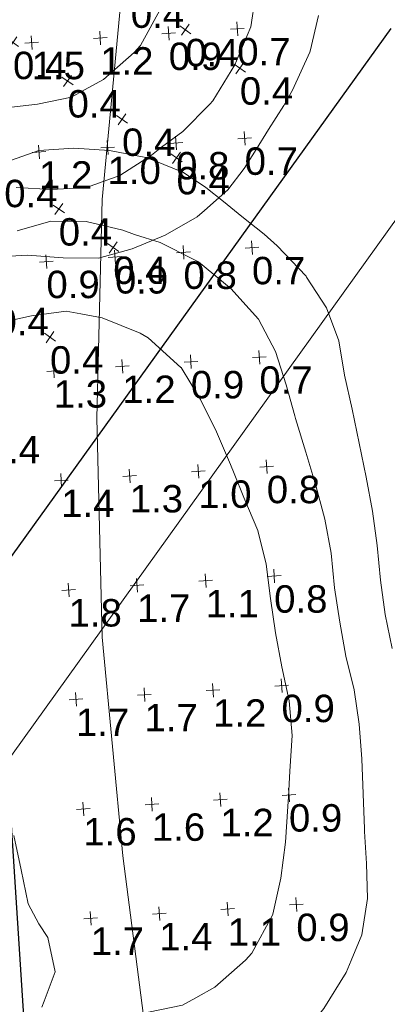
# Model space of a CAD drawing. Extents: x 11759 to 13757, y -2685 to 8839.
# Tile 35 of 58: x 12859 to 12893, y 6041 to 6131. Entities that reach past the tile are written whole.
import ezdxf

# ---------------------------------------------------------------- set-up
doc = ezdxf.new("R2010")
doc.units = 0
doc.header["$MEASUREMENT"] = 0
for name, color, linetype, lineweight in [('AGI32-AGI-Import_2-LUMINAIRE', 7, 'Continuous', 0), ('AGI32-AGI-Import_2-TEMPLATE', 7, 'Continuous', 0), ('AGI32-Project_1-CALCPTS', 7, 'Continuous', 0), ('AGI32-Project_1-LUMINAIRE', 7, 'Continuous', 0), ('AGI32-Project_1-MARKPOINT', 7, 'Continuous', 0), ('AGI32-Project_1-OBJECT', 7, 'Continuous', 0), ('AGI32-Project_1-STATISTICAL_AREA', 7, 'Continuous', 0), ('AGI32-Project_1-TEMPLATE', 7, 'Continuous', 0)]:
    doc.layers.add(name, color=color, linetype=linetype, lineweight=lineweight)
doc.styles.add('AGI32-Arial', font='arial.ttf')

# ---------------------------------------------------------------- blocks, each defined once
blk = doc.blocks.new('AGI32-ID1buv4w-AGI-Import_2-LUMINAIRE-UPL_Template1')
at = {"layer": 'AGI32-AGI-Import_2-TEMPLATE', "color": 1, "linetype": 'ByBlock', "lineweight": 0}
for p, q in [((18.96, 46.384, -16), (22.12, 46.927, -16)), ((22.12, 46.927, -16), (25.28, 46.607, -16)), ((25.28, 46.607, -16), (28.44, 45.866, -16)), ((28.44, 45.866, -16), (31.6, 44.7, -16)), ((31.6, 44.7, -16), (32.373, 44.24, -16)), ((32.373, 44.24, -16), (34.76, 42.757, -16)), ((34.76, 42.757, -16), (36.549, 41.08, -16)), ((36.549, 41.08, -16), (37.92, 39.544, -16)), ((37.92, 39.544, -16), (39.334, 37.92, -16)), ((39.334, 37.92, -16), (41.08, 35.999, -16)), ((41.08, 35.999, -16), (42.077, 34.76, -16)), ((42.077, 34.76, -16), (44.205, 31.6, -16)), ((44.205, 31.6, -16), (44.24, 31.515, -16)), ((44.24, 31.515, -16), (45.551, 28.44, -16)), ((-23.291, 25.28, -16), (-22.12, 27.881, -16)), ((-22.12, 27.881, -16), (-21.884, 28.44, -16)), ((45.551, 28.44, -16), (46.168, 25.28, -16)), ((-22.838, 22.12, -16), (-23.291, 25.28, -16)), ((46.168, 25.28, -16), (46.158, 22.12, -16)), ((-22.12, 20.813, -16), (-22.838, 22.12, -16)), ((46.158, 22.12, -16), (46.333, 18.96, -16)), ((-21.267, 18.96, -16), (-22.12, 20.813, -16)), ((-20.819, 15.8, -16), (-21.267, 18.96, -16)), ((46.333, 18.96, -16), (46.466, 15.8, -16)), ((-20.374, 12.64, -16), (-20.819, 15.8, -16)), ((46.466, 15.8, -16), (46.578, 12.64, -16)), ((46.578, 12.64, -16), (46.641, 9.48, -16)), ((46.641, 9.48, -16), (46.527, 6.32, -16)), ((46.527, 6.32, -16), (46.316, 3.16, -16)), ((46.316, 3.16, -16), (46.217, 0, -16)), ((46.217, 0, -16), (46.316, -3.16, -16)), ((45.551, -28.44, -16), (44.24, -31.515, -16)), ((44.205, -31.6, -16), (42.077, -34.76, -16)), ((44.24, -31.515, -16), (44.205, -31.6, -16)), ((42.077, -34.76, -16), (41.08, -35.999, -16)), ((41.08, -35.999, -16), (39.334, -37.92, -16)), ((39.334, -37.92, -16), (37.92, -39.544, -16)), ((37.92, -39.544, -16), (36.549, -41.08, -16)), ((36.549, -41.08, -16), (34.76, -42.757, -16)), ((34.76, -42.757, -16), (32.373, -44.24, -16)), ((31.6, -44.7, -16), (28.44, -45.866, -16)), ((32.373, -44.24, -16), (31.6, -44.7, -16)), ((15.8, -45.59, -16), (12.64, -45.261, -16)), ((18.96, -46.384, -16), (15.8, -45.59, -16)), ((22.12, -46.927, -16), (18.96, -46.384, -16)), ((25.28, -46.607, -16), (22.12, -46.927, -16)), ((28.44, -45.866, -16), (25.28, -46.607, -16))]:
    blk.add_line(p, q, dxfattribs=at)
at = {"layer": 'AGI32-AGI-Import_2-TEMPLATE', "color": 5, "linetype": 'ByBlock', "lineweight": 0}
for p, q in [((18.96, 40.044, -16), (22.12, 40.398, -16)), ((22.12, 40.398, -16), (25.28, 39.834, -16)), ((25.28, 39.834, -16), (28.44, 38.491, -16)), ((28.44, 38.491, -16), (29.44, 37.92, -16)), ((29.44, 37.92, -16), (31.6, 36.835, -16)), ((31.6, 36.835, -16), (34.447, 34.76, -16)), ((34.447, 34.76, -16), (34.76, 34.507, -16)), ((34.76, 34.507, -16), (37.287, 31.6, -16)), ((37.287, 31.6, -16), (37.92, 30.601, -16)), ((37.92, 30.601, -16), (39.275, 28.44, -16)), ((39.275, 28.44, -16), (40.323, 25.28, -16)), ((40.323, 25.28, -16), (40.772, 22.12, -16)), ((40.772, 22.12, -16), (41.08, 19.21, -16)), ((41.08, 19.21, -16), (41.111, 18.96, -16)), ((41.111, 18.96, -16), (41.519, 15.8, -16)), ((41.519, 15.8, -16), (41.918, 12.64, -16)), ((41.918, 12.64, -16), (42.212, 9.48, -16)), ((42.212, 9.48, -16), (42.266, 6.32, -16)), ((42.266, 6.32, -16), (42.042, 3.16, -16)), ((42.042, 3.16, -16), (42.007, 0, -16)), ((42.007, 0, -16), (42.042, -3.16, -16)), ((42.042, -3.16, -16), (42.266, -6.32, -16)), ((42.266, -6.32, -16), (42.212, -9.48, -16)), ((42.212, -9.48, -16), (41.918, -12.64, -16)), ((41.918, -12.64, -16), (41.519, -15.8, -16)), ((41.519, -15.8, -16), (41.111, -18.96, -16)), ((41.08, -19.21, -16), (40.772, -22.12, -16)), ((41.111, -18.96, -16), (41.08, -19.21, -16)), ((40.772, -22.12, -16), (40.323, -25.28, -16)), ((40.323, -25.28, -16), (39.275, -28.44, -16)), ((39.275, -28.44, -16), (37.92, -30.601, -16)), ((37.92, -30.601, -16), (37.287, -31.6, -16)), ((37.287, -31.6, -16), (34.76, -34.507, -16)), ((34.447, -34.76, -16), (31.6, -36.835, -16)), ((34.76, -34.507, -16), (34.447, -34.76, -16)), ((31.6, -36.835, -16), (29.44, -37.92, -16)), ((28.44, -38.491, -16), (25.28, -39.834, -16)), ((29.44, -37.92, -16), (28.44, -38.491, -16)), ((18.96, -40.044, -16), (15.8, -39.351, -16)), ((22.12, -40.398, -16), (18.96, -40.044, -16)), ((25.28, -39.834, -16), (22.12, -40.398, -16))]:
    blk.add_line(p, q, dxfattribs=at)
at = {"layer": 'AGI32-AGI-Import_2-TEMPLATE', "color": 3, "linetype": 'ByBlock', "lineweight": 0}
for p, q in [((15.8, 32.007, -16), (18.96, 32.186, -16)), ((18.96, 32.186, -16), (22.12, 32.063, -16)), ((22.12, 32.063, -16), (23.413, 31.6, -16)), ((23.413, 31.6, -16), (25.28, 30.941, -16)), ((25.28, 30.941, -16), (28.44, 28.98, -16)), ((28.44, 28.98, -16), (29.104, 28.44, -16)), ((29.104, 28.44, -16), (31.593, 25.28, -16)), ((31.593, 25.28, -16), (31.6, 25.263, -16)), ((31.6, 25.263, -16), (32.852, 22.12, -16)), ((32.852, 22.12, -16), (33.827, 18.96, -16)), ((33.827, 18.96, -16), (34.577, 15.8, -16)), ((34.577, 15.8, -16), (34.76, 14.945, -16)), ((34.76, 14.945, -16), (35.27, 12.64, -16)), ((35.27, 12.64, -16), (36.035, 9.48, -16)), ((36.035, 9.48, -16), (36.288, 6.32, -16)), ((36.288, 6.32, -16), (36.135, 3.16, -16)), ((36.135, 3.16, -16), (36.093, 0, -16)), ((36.093, 0, -16), (36.135, -3.16, -16)), ((36.135, -3.16, -16), (36.288, -6.32, -16)), ((36.288, -6.32, -16), (36.035, -9.48, -16)), ((36.035, -9.48, -16), (35.27, -12.64, -16)), ((35.27, -12.64, -16), (34.76, -14.945, -16)), ((34.76, -14.945, -16), (34.577, -15.8, -16)), ((34.577, -15.8, -16), (33.827, -18.96, -16)), ((33.827, -18.96, -16), (32.852, -22.12, -16)), ((32.852, -22.12, -16), (31.6, -25.263, -16)), ((31.593, -25.28, -16), (29.104, -28.44, -16)), ((31.6, -25.263, -16), (31.593, -25.28, -16)), ((29.104, -28.44, -16), (28.44, -28.98, -16)), ((28.44, -28.98, -16), (25.28, -30.941, -16)), ((25.28, -30.941, -16), (23.413, -31.6, -16)), ((18.96, -32.186, -16), (15.8, -32.007, -16)), ((22.12, -32.063, -16), (18.96, -32.186, -16)), ((23.413, -31.6, -16), (22.12, -32.063, -16))]:
    blk.add_line(p, q, dxfattribs=at)
blk = doc.blocks.new('AGI32-ID1buv4w-AGI-Import_2-LUMINAIRE-UPL_76')
at = {"layer": 'AGI32-AGI-Import_2-TEMPLATE', "color": 7, "linetype": 'ByBlock', "lineweight": 0}
blk.add_blockref('AGI32-ID1buv4w-AGI-Import_2-LUMINAIRE-UPL_Template1', (0, 0), dxfattribs=at)
blk = doc.blocks.new('AGI32-ID1buv4w-AGI-Import_2-LUMINAIRE-UPL_83')
at = {"layer": 'AGI32-AGI-Import_2-TEMPLATE', "color": 7, "linetype": 'ByBlock', "lineweight": 0}
blk.add_blockref('AGI32-ID1buv4w-AGI-Import_2-LUMINAIRE-UPL_Template1', (0, 0), dxfattribs=at)
blk = doc.blocks.new('AGI32-ID1buv4w-AGI-Import_2-LUMINAIRE-UPL_82')
at = {"layer": 'AGI32-AGI-Import_2-TEMPLATE', "color": 7, "linetype": 'ByBlock', "lineweight": 0}
blk.add_blockref('AGI32-ID1buv4w-AGI-Import_2-LUMINAIRE-UPL_Template1', (0, 0), dxfattribs=at)
blk = doc.blocks.new('AGI32-ID1buv4w-Project_1-OBJECT-159')
at = {"layer": 'AGI32-Project_1-OBJECT', "color": 8, "linetype": 'Continuous', "lineweight": 0}
blk.add_polyline3d([(601.258, 4221.581, 18.039), (574.573, 4183.459, 18.039), (644.463, 4127.546, 18.039), (911.319, 4499.873, 18.039), (846.511, 4553.244, 18.039)], close=True, dxfattribs=at)
blk = doc.blocks.new('AGI32-ID1buv4w-Project_1-STATISTICAL_AREA-SR 159 - EB')
at = {"layer": 'AGI32-Project_1-STATISTICAL_AREA', "color": 7, "linetype": 'Continuous', "lineweight": 30}
blk.add_line((791.703, 4351.007), (737.169, 4275.117), dxfattribs=at)
blk = doc.blocks.new('AGI32-ID1buv4w-Project_1-STATISTICAL_AREA-US 23 SB - Overall')
at = {"layer": 'AGI32-Project_1-STATISTICAL_AREA', "color": 7, "linetype": 'Continuous', "lineweight": 30}
blk.add_line((746.693, 4439.108), (764.57, 4163.22), dxfattribs=at)
blk = doc.blocks.new('AGI32-ID1buv4w-Project_1-LUMINAIRE-HM4_Template2')
at = {"layer": 'AGI32-Project_1-TEMPLATE', "color": 5, "linetype": 'ByBlock', "lineweight": 0}
for p, q in [((-215.432, 19.94, -100), (-213.541, 39.88, -100)), ((-215.906, 0, -100), (-215.432, 19.94, -100)), ((-215.432, -19.94, -100), (-215.906, 0, -100)), ((-213.541, -39.88, -100), (-215.432, -19.94, -100)), ((-210.978, -59.82, -100), (-213.541, -39.88, -100))]:
    blk.add_line(p, q, dxfattribs=at)
blk = doc.blocks.new('AGI32-ID1buv4w-Project_1-LUMINAIRE-HM4_91')
at = {"layer": 'AGI32-Project_1-TEMPLATE', "color": 7, "linetype": 'ByBlock', "lineweight": 0}
blk.add_blockref('AGI32-ID1buv4w-Project_1-LUMINAIRE-HM4_Template2', (0, 0), dxfattribs=at)
blk = doc.blocks.new('AGI32-ID1buv4w-MARKPOINT')
at = {"layer": 'AGI32-Project_1-MARKPOINT', "color": 0, "linetype": 'Continuous', "lineweight": 0}
for p, q in [((-0.125, 0), (0.125, 0)), ((0, -0.125), (0, 0.125))]:
    blk.add_line(p, q, dxfattribs=at)
blk = doc.blocks.new('AGI32-ID1buv4w-Project_1-CALCPTS-US 159 EB - STA 65+00 TO STA 70+00_Luminance')
at = {"layer": 'AGI32-Project_1-MARKPOINT', "color": 154, "linetype": 'Continuous', "lineweight": 0, "xscale": 4.999999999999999, "yscale": 4.999999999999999, "zscale": 4.999999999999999, "rotation": 54.81004857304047}
for p in [(772.976, 4350.883, 18.888), (757.285, 4349.712, 18.888), (777.941, 4347.383, 18.888), (762.249, 4346.212, 18.888), (767.213, 4342.711, 18.888), (772.178, 4339.21, 18.888), (761.451, 4334.538, 18.888), (766.415, 4331.038, 18.888), (760.652, 4322.865, 18.888)]:
    blk.add_blockref('AGI32-ID1buv4w-MARKPOINT', p, dxfattribs=at)
at = {"layer": 'AGI32-Project_1-CALCPTS', "color": 154, "linetype": 'Continuous', "lineweight": 0, "char_height": 2.5, "attachment_point": 1, "style": 'AGI32-Arial'}
for insert in [(768.012, 4353.551, 18.888), (772.976, 4350.05, 18.888), (757.285, 4348.879, 18.888), (777.941, 4346.55, 18.888), (762.249, 4345.379, 18.888), (767.213, 4341.878, 18.888), (772.178, 4338.377, 18.888), (756.486, 4337.206, 18.888), (761.451, 4333.705, 18.888), (766.415, 4330.205, 18.888), (755.688, 4325.533, 18.888), (760.652, 4322.032, 18.888), (754.889, 4313.86, 18.888)]:
    blk.add_mtext('0.4', dxfattribs=dict(at, insert=insert))
blk = doc.blocks.new('AGI32-ID1buv4w-Project_1-CALCPTS-US 23 NB - STA 829+00 TO STA 837+50_Luminance')
at = {"layer": 'AGI32-Project_1-MARKPOINT', "color": 154, "linetype": 'Continuous', "lineweight": 0, "xscale": 5, "yscale": 5, "zscale": 5, "rotation": 93.85508418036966}
for p in [(771.464, 4350.544), (777.705, 4350.964), (758.983, 4349.703), (765.223, 4350.123), (772.136, 4340.567), (778.377, 4340.987), (759.655, 4339.726), (765.896, 4340.146), (779.049, 4331.01), (766.568, 4330.169), (772.809, 4330.589), (760.327, 4329.748), (779.722, 4321.032), (767.24, 4320.191), (773.481, 4320.612), (760.999, 4319.771), (780.394, 4311.055), (767.912, 4310.214), (774.153, 4310.634), (761.672, 4309.793), (781.066, 4301.078), (768.585, 4300.237), (774.825, 4300.657), (775.498, 4290.68), (781.738, 4291.1), (763.016, 4289.839), (769.257, 4290.259), (776.17, 4280.702), (782.411, 4281.123), (763.688, 4279.861), (769.929, 4280.282), (776.842, 4270.725), (783.083, 4271.145), (764.361, 4269.884), (770.602, 4270.304)]:
    blk.add_blockref('AGI32-ID1buv4w-MARKPOINT', p, dxfattribs=at)
at = {"layer": 'AGI32-Project_1-MARKPOINT', "color": 1, "linetype": 'Continuous', "lineweight": 0, "xscale": 5, "yscale": 5, "zscale": 5, "rotation": 93.85508418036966}
blk.add_blockref('AGI32-ID1buv4w-MARKPOINT', (762.344, 4299.816), dxfattribs=at)
at = {"layer": 'AGI32-Project_1-CALCPTS', "color": 154, "linetype": 'Continuous', "lineweight": 0, "char_height": 2.5, "attachment_point": 1, "style": 'AGI32-Arial'}
for s, insert in [('1.2', (765.223, 4349.29)), ('0.9', (771.464, 4349.711)), ('0.7', (777.705, 4350.131)), ('1.5', (758.983, 4348.87)), ('0.8', (772.136, 4339.734)), ('0.7', (778.377, 4340.154)), ('1.2', (759.655, 4338.893)), ('1.0', (765.896, 4339.313)), ('0.8', (772.809, 4329.756)), ('0.7', (779.049, 4330.177)), ('0.9', (760.327, 4328.915)), ('0.9', (766.568, 4329.336)), ('0.9', (773.481, 4319.779)), ('0.7', (779.722, 4320.199)), ('1.3', (760.999, 4318.938)), ('1.2', (767.24, 4319.358)), ('1.0', (774.153, 4309.801)), ('0.8', (780.394, 4310.222)), ('1.4', (761.672, 4308.96)), ('1.3', (767.912, 4309.381)), ('0.8', (781.066, 4300.245)), ('1.7', (768.585, 4299.404)), ('1.1', (774.825, 4299.824)), ('0.9', (781.738, 4290.267)), ('1.7', (769.257, 4289.426)), ('1.2', (775.498, 4289.847)), ('1.7', (763.016, 4289.006)), ('0.9', (782.411, 4280.29)), ('1.6', (769.929, 4279.449)), ('1.2', (776.17, 4279.869)), ('1.6', (763.688, 4279.028)), ('0.9', (783.083, 4270.312)), ('1.4', (770.602, 4269.471)), ('1.1', (776.842, 4269.892)), ('1.7', (764.361, 4269.051))]:
    blk.add_mtext(s, dxfattribs=dict(at, insert=insert))
at = {"layer": 'AGI32-Project_1-CALCPTS', "color": 1, "linetype": 'Continuous', "lineweight": 0, "insert": (762.344, 4298.983), "char_height": 2.5, "attachment_point": 1, "style": 'AGI32-Arial'}
blk.add_mtext('1.8', dxfattribs=at)

msp = doc.modelspace()

# ---------------------------------------------------------------- block references
at = {"layer": 'AGI32-AGI-Import_2-LUMINAIRE', "color": 7, "linetype": 'Continuous', "lineweight": 0}
for name, p, rotation in [('AGI32-ID1buv4w-AGI-Import_2-LUMINAIRE-UPL_76', (12836.894, 6151.827, 16), 9.533008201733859), ('AGI32-ID1buv4w-AGI-Import_2-LUMINAIRE-UPL_82', (12847.018, 6069.075, 16), 9.533008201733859), ('AGI32-ID1buv4w-AGI-Import_2-LUMINAIRE-UPL_83', (12837.63, 6067.868, 16), 183.7351588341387)]:
    msp.add_blockref(name, p, dxfattribs=dict(at, rotation=rotation))
at = {"layer": 'AGI32-Project_1-CALCPTS', "color": 7, "linetype": 'Continuous', "lineweight": 0}
for name in ['AGI32-ID1buv4w-Project_1-CALCPTS-US 159 EB - STA 65+00 TO STA 70+00_Luminance', 'AGI32-ID1buv4w-Project_1-CALCPTS-US 23 NB - STA 829+00 TO STA 837+50_Luminance']:
    msp.add_blockref(name, (12101.41, 1779.143), dxfattribs=at)
at = {"layer": 'AGI32-Project_1-LUMINAIRE', "color": 7, "linetype": 'Continuous', "lineweight": 0}
msp.add_blockref('AGI32-ID1buv4w-Project_1-LUMINAIRE-HM4_91', (13082.246, 6094.607, 100), dxfattribs=at)
at = {"layer": 'AGI32-Project_1-OBJECT', "color": 7, "linetype": 'Continuous', "lineweight": 0}
msp.add_blockref('AGI32-ID1buv4w-Project_1-OBJECT-159', (12101.41, 1779.143), dxfattribs=at)
at = {"layer": 'AGI32-Project_1-STATISTICAL_AREA', "color": 7, "linetype": 'Continuous', "lineweight": 0}
for name in ['AGI32-ID1buv4w-Project_1-STATISTICAL_AREA-US 23 SB - Overall', 'AGI32-ID1buv4w-Project_1-STATISTICAL_AREA-SR 159 - EB']:
    msp.add_blockref(name, (12101.41, 1779.143), dxfattribs=at)

doc.saveas('drawing.dxf')
